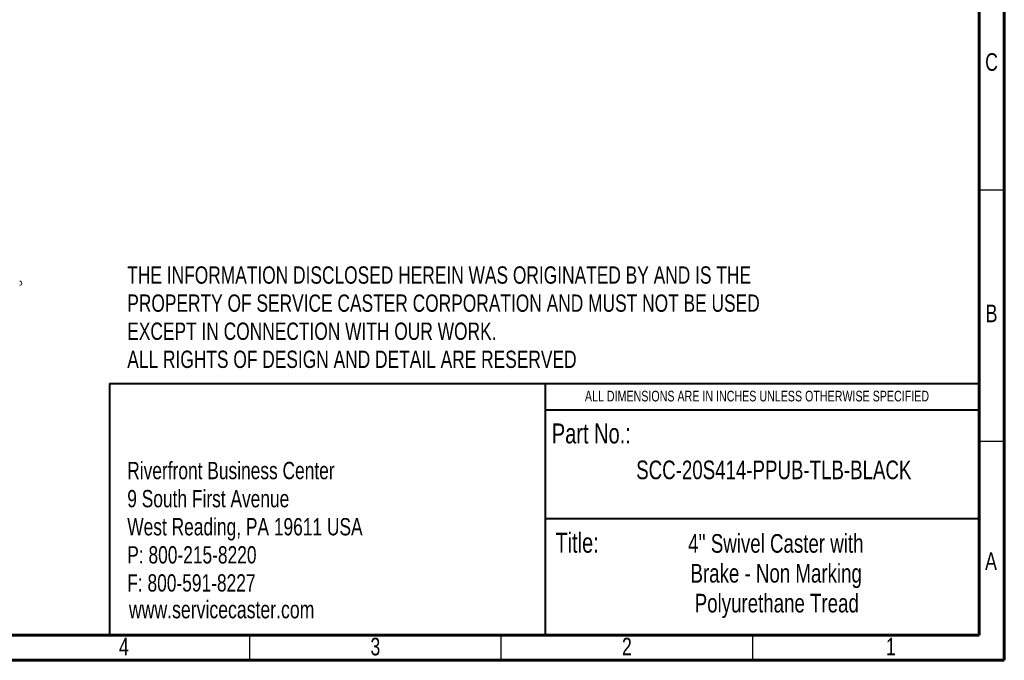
# Model space of a CAD drawing. Header units: inches. Extents: x 0.6 to 16.3, y 0.2 to 11.5.
# Tile 4 of 7: x 8.6 to 16.3, y 0.2 to 5.2. Entities that reach past the tile are written whole.
import ezdxf

# ---------------------------------------------------------------- set-up
doc = ezdxf.new("R2010")
doc.units = ezdxf.units.IN
doc.header["$MEASUREMENT"] = 0
doc.layers.add('FORMAT', color=7, linetype='Continuous')
doc.styles.add('SLDTEXTSTYLE0', font='TXT', dxfattribs={"width": 0.75})

# ---------------------------------------------------------------- blocks, each defined once
blk = doc.blocks.new('SW_NOTE_0')
at = {"layer": 'FORMAT', "color": 0, "char_height": 0.135417, "attachment_point": 1, "style": 'SLDTEXTSTYLE0'}
for s, insert in [('Riverfront Business Center', (0, 0.1746)), ('9 South First Avenue', (0, -0.0454)), ('West Reading, PA 19611 USA', (0, -0.2653)), ('P: 800-215-8220', (0, -0.4852)), ('F: 800-591-8227', (0, -0.7051))]:
    blk.add_mtext(s, dxfattribs=dict(at, insert=insert))
blk = doc.blocks.new('SW_NOTE_1')
at = {"layer": 'FORMAT', "color": 0, "char_height": 0.145833, "attachment_point": 2, "style": 'SLDTEXTSTYLE0'}
for s, insert in [("4'' Swivel Caster with", (0.9456, 0.188)), ('Brake - Non Marking', (0.9487, -0.0458)), ('Polyurethane Tread', (0.9534, -0.2796))]:
    blk.add_mtext(s, dxfattribs=dict(at, insert=insert))
blk = doc.blocks.new('SW_NOTE_2')
at = {"layer": 'FORMAT', "color": 0, "char_height": 0.135417, "attachment_point": 1, "style": 'SLDTEXTSTYLE0'}
for s, insert in [('THE INFORMATION DISCLOSED HEREIN WAS ORIGINATED BY AND IS THE', (0, 0.1746)), ('PROPERTY OF SERVICE CASTER CORPORATION AND MUST NOT BE USED', (0, -0.0454)), ('EXCEPT IN CONNECTION WITH OUR WORK.', (0, -0.2653)), ('ALL RIGHTS OF DESIGN AND DETAIL ARE RESERVED', (0, -0.4852))]:
    blk.add_mtext(s, dxfattribs=dict(at, insert=insert))

msp = doc.modelspace()

# ---------------------------------------------------------------- linework, layer by layer
at = {"color": 7, "linetype": 'Continuous', "lineweight": 60}
for p, q in [((16.33858268, 11.49606299), (16.33858268, 0.19685039)), ((16.14173228, 11.2992126), (16.14173228, 0.39370079)), ((16.14173228, 2.56889764), (16.14173228, 0.39370079)), ((16.14173228, 0.39370079), (0.78740157, 0.39370079)), ((16.14173228, 0.39370079), (8.77165354, 0.39370079)), ((16.33858268, 0.19685039), (0.59055118, 0.19685039))]:
    msp.add_line(p, q, dxfattribs=at)
at = {"color": 7, "linetype": 'Continuous', "lineweight": 30}
for p, q in [((16.33858268, 3.87795276), (16.14173228, 3.87795276)), ((16.33858268, 1.90944882), (16.14173228, 1.90944882)), ((10.43307087, 0.19685039), (10.43307087, 0.39370079)), ((12.4015748, 0.19685039), (12.4015748, 0.39370079)), ((14.37007874, 0.19685039), (14.37007874, 0.39370079))]:
    msp.add_line(p, q, dxfattribs=at)
at = {"color": 7, "linetype": 'Continuous', "lineweight": 40}
for p, q in [((9.33591247, 2.36343871), (16.14173228, 2.36343871)), ((9.33591247, 2.36343871), (9.33591247, 0.39370079)), ((12.74360818, 2.36343871), (12.74360818, 0.39370079)), ((12.74360818, 2.1586001), (16.14173228, 2.1586001)), ((12.74360818, 1.30774736), (16.14173228, 1.30774736))]:
    msp.add_line(p, q, dxfattribs=at)
at = {"color": 7, "linetype": 'Continuous', "lineweight": 15}
for start, end in [(0, 90), (270, 0)]:
    msp.add_arc((8.63205536, 3.1495649), 0.01659717, start, end, dxfattribs=at)

# ---------------------------------------------------------------- block references
at = {"layer": 'FORMAT'}
for name, p in [('SW_NOTE_2', (9.47398463, 3.10651057)), ('SW_NOTE_0', (9.47398463, 1.57569456)), ('SW_NOTE_1', (13.60448006, 0.99699534))]:
    msp.add_blockref(name, p, dxfattribs=at)

# ---------------------------------------------------------------- texts
at = {"color": 7, "linetype": 'Continuous', "lineweight": 0, "char_height": 0.13779528, "attachment_point": 2, "style": 'SLDTEXTSTYLE0'}
for s, insert in [('C', (16.23872211, 4.95020384)), ('B', (16.23910488, 2.9816999)), ('A', (16.23465524, 1.04272352)), ('4', (9.44743137, 0.37343219)), ('3', (11.41593531, 0.37343219)), ('2', (13.38443925, 0.37343219)), ('1', (15.45136838, 0.37343219))]:
    msp.add_mtext(s, dxfattribs=dict(at, insert=insert))
at = {"layer": 'FORMAT', "style": 'SLDTEXTSTYLE0'}
for s, insert, char_height, attachment_point in [('ALL DIMENSIONS ARE IN INCHES UNLESS OTHERWISE SPECIFIED', (14.40277655, 2.30707718), 0.0833333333, 2), ('Part No.:', (12.79701821, 2.05106657), 0.15625, 1), ('SCC-20S414-PPUB-TLB-BLACK', (14.53458959, 1.76061647), 0.1458333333, 2), ('Title:', (12.82499383, 1.19534505), 0.15625, 1), ('www.servicecaster.com', (9.48717648, 0.66345164), 0.1377952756, 1)]:
    msp.add_mtext(s, dxfattribs=dict(at, insert=insert, char_height=char_height, attachment_point=attachment_point))

doc.saveas('drawing.dxf')
